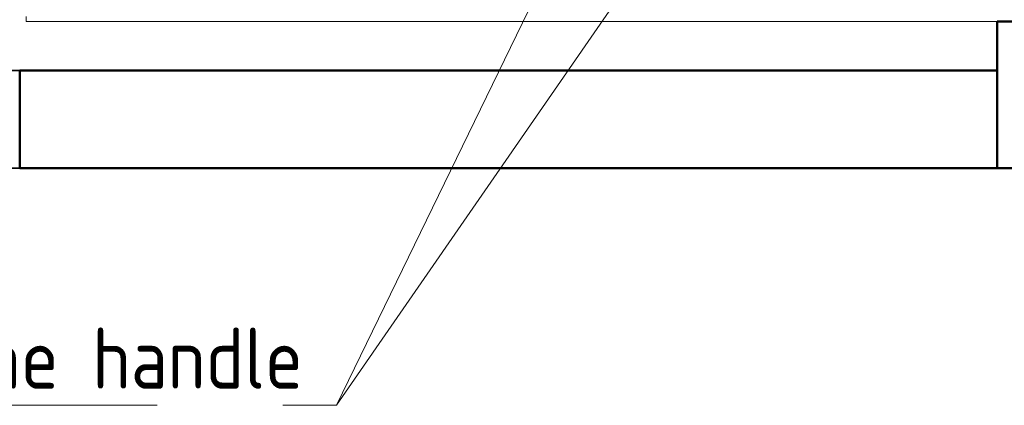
# Model space of a CAD drawing. Header units: millimetres. Extents: x -7237 to 20224, y 4737 to 43478.
# Tile 48 of 88: x 15420 to 17435, y 34990 to 35779. Entities that reach past the tile are written whole.
import ezdxf

# ---------------------------------------------------------------- set-up
doc = ezdxf.new("R2010")
doc.units = ezdxf.units.MM
for name, color, linetype, lineweight in [('A-COLS-____-MCUT', 52, 'Continuous', 50), ('A-COLS-____-OTLN', 52, 'Continuous', 20), ('A-DOOR-____-MCUT', 31, 'Continuous', 35), ('A-DOOR-____-OTLN', 31, 'Continuous', 20), ('A-WALL-____-MCUT', 113, 'Continuous', 50), ('A-WALL-____-OTLN', 113, 'Continuous', 20), ('I-FURN-____-MCUT', 30, 'Continuous', 9), ('I-FURN-____-OTLN', 30, 'Continuous', 20), ('P-PIPE-____-IDEN', 2, 'Continuous', 20)]:
    doc.layers.add(name, color=color, linetype=linetype, lineweight=lineweight)
doc.styles.add('GOST Common_1', font='GOST_Common.ttf', dxfattribs={"width": 0.9, "height": 125})

# ---------------------------------------------------------------- blocks, each defined once
blk = doc.blocks.new('Прямая форма - 83 new-609516-В_Этаж 02_Водопровод')
at = {"layer": 'I-FURN-____-MCUT', "color": 133}
for p, q in [((0, -2086.6), (0, 0)), ((-10, -2086.6), (0, -2086.6))]:
    blk.add_line(p, q, dxfattribs=at)
blk = doc.blocks.new('Прямая форма - FU - 053-609517-В_Этаж 02_Водопровод')
blk.add_blockref('Прямая форма - 83 new-609516-В_Этаж 02_Водопровод', (0, 0))
blk = doc.blocks.new('Прямая форма - 83 new-609581-В_Этаж 02_Водопровод')
at = {"layer": 'A-COLS-____-MCUT', "color": 53}
for p, q in [((150, 150), (-150, 150)), ((-150, 150), (-150, -150)), ((150, -150), (150, 150)), ((-150, -150), (150, -150))]:
    blk.add_line(p, q, dxfattribs=at)
blk = doc.blocks.new('Прямая форма - CRE - 002-609582-В_Этаж 02_Водопровод')
blk.add_blockref('Прямая форма - 83 new-609581-В_Этаж 02_Водопровод', (0, 0))
blk = doc.blocks.new('Прямая форма - 83 new-609878-В_Этаж 02_Водопровод')
at = {"layer": 'A-DOOR-____-MCUT', "color": 9}
for p, q in [((28, 0), (0, 0)), ((0, 0), (0, -200)), ((28, -40), (28, 0)), ((28, 0), (28, -40)), ((128, 0), (28, 0)), ((128, -40), (128, 0)), ((972, 0), (872, 0)), ((872, 0), (872, -40)), ((972, -40), (972, 0)), ((1000, 0), (972, 0)), ((972, 0), (972, -40)), ((1000, -200), (1000, 0)), ((40, -40), (28, -40)), ((28, -40), (128, -40)), ((40, -200), (40, -40)), ((872, -40), (972, -40)), ((972, -40), (960, -40)), ((960, -40), (960, -200)), ((0, -200), (40, -200)), ((960, -200), (1000, -200))]:
    blk.add_line(p, q, dxfattribs=at)
at = {"layer": 'A-DOOR-____-OTLN', "color": 253}
for p, q in [((872, -14), (128, -14)), ((128, -26), (872, -26))]:
    blk.add_line(p, q, dxfattribs=at)
blk = doc.blocks.new('Прямая форма - DOO - 012-609879-В_Этаж 02_Водопровод')
blk.add_blockref('Прямая форма - 83 new-609878-В_Этаж 02_Водопровод', (0, 0))
blk = doc.blocks.new('Прямая форма - 83 new-610885-В_Этаж 02_Водопровод')
at = {"layer": 'A-WALL-____-MCUT', "color": 53}
for p, q in [((2300, 0), (300, 0)), ((300, 0), (300, -200)), ((2300, -200), (2300, 0)), ((300, -200), (2300, -200))]:
    blk.add_line(p, q, dxfattribs=at)
blk = doc.blocks.new('Прямая форма - SW - 007-610886-В_Этаж 02_Водопровод')
blk.add_blockref('Прямая форма - 83 new-610885-В_Этаж 02_Водопровод', (0, 0))
blk = doc.blocks.new('83 new_ifc_RVT-1-В_Этаж 02_Водопровод')
at = {"layer": 'A-COLS-____-OTLN', "color": 253, "lineweight": 20}
blk.add_blockref('Прямая форма - CRE - 002-609582-В_Этаж 02_Водопровод', (30060.3, 35625.8), dxfattribs=at)
at = {"layer": 'A-DOOR-____-OTLN', "color": 253, "lineweight": 20, "rotation": 180}
blk.add_blockref('Прямая форма - DOO - 012-609879-В_Этаж 02_Водопровод', (27910.3, 35475.8), dxfattribs=at)
at = {"layer": 'A-WALL-____-OTLN', "color": 253, "lineweight": 20, "rotation": 180}
blk.add_blockref('Прямая форма - SW - 007-610886-В_Этаж 02_Водопровод', (30210.3, 35475.8), dxfattribs=at)
at = {"layer": 'I-FURN-____-OTLN', "color": 253, "lineweight": 20, "rotation": 270}
blk.add_blockref('Прямая форма - FU - 053-609517-В_Этаж 02_Водопровод', (30010.3, 35775.8), dxfattribs=at)
blk = doc.blocks.new('ADSK_M_Арматура трубопроводов - ADSK_Наименование_Диаметр условный_30-1610245-В_Этаж 02_Водопровод')
at = {"layer": 'P-PIPE-____-IDEN'}
blk.add_line((-15, 0), (15, 0), dxfattribs=at)

msp = doc.modelspace()

# ---------------------------------------------------------------- linework, layer by layer
at = {"layer": 'P-PIPE-____-IDEN'}
for p, q in [((16507.6, 35893.8), (16068.2, 34990.4)), ((16652.9, 35834.9), (16068.2, 34990.4)), ((16068.2, 34990.4), (15958.4, 34990.4)), ((16068.2, 34990.4), (15958.4, 34990.4))]:
    msp.add_line(p, q, dxfattribs=at)

# ---------------------------------------------------------------- block references
at = {"lineweight": 9}
msp.add_blockref('83 new_ifc_RVT-1-В_Этаж 02_Водопровод', (-12490.1, 0), dxfattribs=at)
at = {"layer": 'P-PIPE-____-IDEN', "xscale": 49.99999999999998, "yscale": 49.99999999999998, "zscale": 49.99999999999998}
msp.add_blockref('ADSK_M_Арматура трубопроводов - ADSK_Наименование_Диаметр условный_30-1610245-В_Этаж 02_Водопровод', (14951.7, 34990.4), dxfattribs=at)

# ---------------------------------------------------------------- texts
at = {"layer": 'P-PIPE-____-IDEN', "lineweight": 9, "insert": (13937.4, 35149.3), "char_height": 125, "width": 2445.949, "attachment_point": 1, "style": 'GOST Common_1'}
msp.add_mtext('PPR Valve with chrome handle', dxfattribs=at)

doc.saveas('drawing.dxf')
